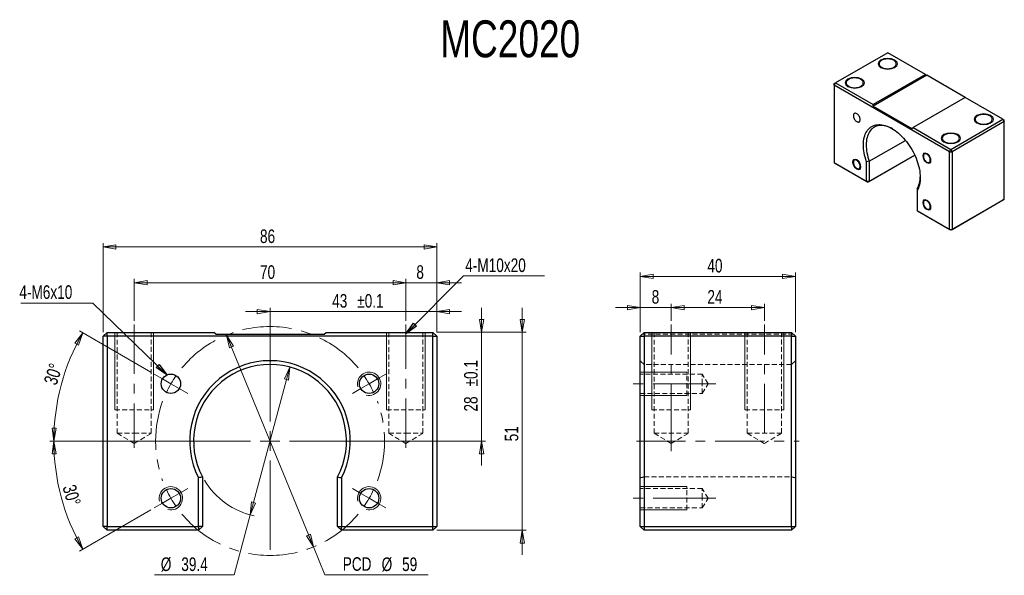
# Model space of a CAD drawing. Header units: millimetres. Extents: x 23 to 276, y 52 to 195.
import ezdxf

# ---------------------------------------------------------------- set-up
doc = ezdxf.new("R2010")
doc.units = ezdxf.units.MM
doc.linetypes.add('CENTERX2', pattern=[20.32, 12.7, -2.54, 2.54, -2.54])
doc.linetypes.add('HIDDEN', pattern=[1.905, 1.27, -0.635])
doc.styles.add('SLDTEXTSTYLE0', font='TXT', dxfattribs={"width": 0.75})
doc.dimstyles.new('SLDDIMSTYLE0', dxfattribs={"dimtxt": 3.5, "dimasz": 3.302, "dimexe": 0, "dimexo": 0.0625, "dimgap": 0.875, "dimtad": 1, "dimdec": 1, "dimrnd": 1e-09, "dimzin": 12, "dimdsep": 46, "dimtxsty": 'SLDTEXTSTYLE0', "dimblk1": 'CLOSED', "dimblk2": 'CLOSED', "dimsah": 1, "dimcen": 0.09, "dimadec": 0, "dimazin": 3, "dimtol": 1, "dimtp": 0.1, "dimtm": 0.1, "dimtfac": 1, "dimtdec": 1, "dimtmove": 0, "dimatfit": 0, "dimldrblk": 'CLOSED', "dimfxl": 0, "dimfrac": 2, "dimtolj": 1, "dimarcsym": 0})
doc.dimstyles.new('SLDDIMSTYLE1', dxfattribs={"dimtxt": 3.5, "dimasz": 3.302, "dimexe": 0, "dimexo": 0.0625, "dimgap": 0.875, "dimtad": 0, "dimtih": 1, "dimtoh": 1, "dimrnd": 1e-09, "dimzin": 12, "dimdsep": 46, "dimtxsty": 'SLDTEXTSTYLE0', "dimblk1": 'CLOSED', "dimblk2": 'CLOSED', "dimsah": 1, "dimcen": 0, "dimadec": 0, "dimazin": 3, "dimtfac": 1, "dimtmove": 0, "dimatfit": 3, "dimldrblk": 'CLOSED', "dimfxl": 0, "dimfrac": 2, "dimtolj": 1, "dimtzin": 12, "dimarcsym": 0})
doc.dimstyles.new('SLDDIMSTYLE2', dxfattribs={"dimtxt": 3.5, "dimasz": 3.302, "dimexe": 0, "dimexo": 0.0625, "dimgap": 0.875, "dimtad": 0, "dimtih": 1, "dimtoh": 1, "dimdec": 1, "dimrnd": 1e-09, "dimzin": 12, "dimdsep": 46, "dimtxsty": 'SLDTEXTSTYLE0', "dimblk1": 'CLOSED', "dimblk2": 'CLOSED', "dimsah": 1, "dimcen": 0, "dimadec": 0, "dimazin": 3, "dimtfac": 1, "dimtdec": 1, "dimtmove": 0, "dimatfit": 3, "dimldrblk": 'CLOSED', "dimfxl": 0, "dimfrac": 2, "dimtolj": 1, "dimtzin": 12, "dimarcsym": 0})
doc.dimstyles.new('SLDDIMSTYLE3', dxfattribs={"dimtxt": 3.5, "dimasz": 3.302, "dimexe": 0, "dimexo": 0.0625, "dimgap": 0.875, "dimtad": 1, "dimdec": 4, "dimzin": 12, "dimdsep": 46, "dimtxsty": 'SLDTEXTSTYLE0', "dimblk1": 'CLOSED', "dimblk2": 'CLOSED', "dimsah": 1, "dimcen": 0.09, "dimazin": 3, "dimtfac": 1, "dimtofl": 0, "dimtmove": 0, "dimatfit": 3, "dimldrblk": 'CLOSED', "dimfxl": 0, "dimfrac": 2, "dimtolj": 1, "dimtzin": 12, "dimarcsym": 0})
doc.dimstyles.new('SLDDIMSTYLE4', dxfattribs={"dimtxt": 3.5, "dimasz": 3.302, "dimexe": 0, "dimexo": 0.0625, "dimgap": 0.875, "dimtad": 1, "dimrnd": 1e-09, "dimzin": 12, "dimdsep": 46, "dimtxsty": 'SLDTEXTSTYLE0', "dimblk1": 'CLOSED', "dimblk2": 'CLOSED', "dimsah": 1, "dimcen": 0.09, "dimadec": 0, "dimazin": 3, "dimtfac": 1, "dimtmove": 0, "dimatfit": 0, "dimldrblk": 'CLOSED', "dimfxl": 0, "dimfrac": 2, "dimtolj": 1, "dimtzin": 12, "dimarcsym": 0})
doc.dimstyles.new('SLDDIMSTYLE5', dxfattribs={"dimtxt": 3.5, "dimasz": 3.302, "dimexe": 0, "dimexo": 0.0625, "dimgap": 0.875, "dimtad": 1, "dimrnd": 1e-09, "dimzin": 12, "dimdsep": 46, "dimtxsty": 'SLDTEXTSTYLE0', "dimblk1": 'CLOSED', "dimblk2": 'CLOSED', "dimsah": 1, "dimcen": 0.09, "dimadec": 0, "dimazin": 3, "dimtfac": 1, "dimtofl": 0, "dimtmove": 0, "dimatfit": 3, "dimldrblk": 'CLOSED', "dimfxl": 0, "dimfrac": 2, "dimtolj": 1, "dimtzin": 12, "dimarcsym": 0})
doc.dimstyles.new('SLDDIMSTYLE6', dxfattribs={"dimtxt": 0.18, "dimasz": 3.302, "dimexe": 0, "dimexo": 0.0625, "dimgap": 0, "dimtad": 0, "dimtih": 1, "dimtoh": 1, "dimdec": 0, "dimrnd": 1e-09, "dimzin": 0, "dimdsep": 46, "dimtxsty": 'Standard', "dimblk1": 'CLOSED', "dimblk2": 'CLOSED', "dimsah": 1, "dimcen": 0.09, "dimadec": 0, "dimazin": 0, "dimtfac": 3.302, "dimtdec": 0, "dimtofl": 0, "dimtmove": 0, "dimatfit": 3, "dimldrblk": 'CLOSED', "dimfxl": 0, "dimfrac": 2, "dimtolj": 1, "dimtzin": 0, "dimarcsym": 0})

# ---------------------------------------------------------------- blocks, each defined once
blk = doc.blocks.new('_Closed')
at = {"color": 0, "linetype": 'ByBlock', "lineweight": -2}
for p, q in [((-1, 0.166667), (0, 0)), ((-1, 0.166667), (-1, -0.166667)), ((0, 0), (-1, -0.166667)), ((0, 0), (-1, 0))]:
    blk.add_line(p, q, dxfattribs=at)
blk = doc.blocks.new('_D')
at = {"color": 7, "linetype": 'Continuous', "lineweight": 18}
for p, q in [((87.16, 119.9), (80.81, 119.9)), ((87.16, 109.75), (87.16, 120.9)), ((87.16, 119.9), (130.16, 119.9)), ((130.16, 114.55), (130.16, 120.9)), ((130.16, 119.9), (136.51, 119.9))]:
    blk.add_line(p, q, dxfattribs=at)
at = {"color": 7, "linetype": 'Continuous', "lineweight": 18, "xscale": 3.302, "yscale": 3.302}
blk.add_blockref('_Closed', (87.16, 119.9), dxfattribs=at)
at = {"color": 7, "linetype": 'Continuous', "lineweight": 18, "xscale": 3.302, "yscale": 3.302, "rotation": 180.0000000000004}
blk.add_blockref('_Closed', (130.16, 119.9), dxfattribs=at)
at = {"color": 7, "linetype": 'Continuous', "lineweight": 18, "char_height": 3.5, "attachment_point": 1, "style": 'SLDTEXTSTYLE0'}
for s, insert in [('43', (103.18, 124.41)), ('±0.1', (109.64, 124.41))]:
    blk.add_mtext(s, dxfattribs=dict(at, insert=insert))
blk = doc.blocks.new('_D_1')
at = {"color": 7, "linetype": 'Continuous', "lineweight": 18}
for p, q in [((141.68, 114.55), (141.68, 120.9)), ((130.16, 114.55), (142.68, 114.55)), ((141.68, 114.55), (141.68, 86.55)), ((110.36, 86.55), (142.68, 86.55)), ((141.68, 86.55), (141.68, 80.2))]:
    blk.add_line(p, q, dxfattribs=at)
at = {"color": 7, "linetype": 'Continuous', "lineweight": 18, "xscale": 3.302, "yscale": 3.302}
for p, rotation in [((141.68, 114.55), 270.0000000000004), ((141.68, 86.55), 90.0000000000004)]:
    blk.add_blockref('_Closed', p, dxfattribs=dict(at, rotation=rotation))
at = {"color": 7, "linetype": 'Continuous', "lineweight": 18, "char_height": 3.5, "attachment_point": 1, "rotation": 90, "style": 'SLDTEXTSTYLE0'}
for s, insert in [('±0.1', (137.17, 100.59)), ('28', (137.17, 94.13))]:
    blk.add_mtext(s, dxfattribs=dict(at, insert=insert))
blk = doc.blocks.new('_D_2')
at = {"color": 7, "linetype": 'Continuous', "lineweight": 18}
for p, q in [((75.97, 113.84), (98.35, 59.25)), ((98.35, 59.25), (101.32, 52.03)), ((101.32, 52.03), (127.96, 52.03))]:
    blk.add_line(p, q, dxfattribs=at)
at = {"color": 7, "linetype": 'Continuous', "lineweight": 18, "xscale": 3.302, "yscale": 3.302}
for p, rotation in [((75.97, 113.84), 112.299003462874), ((98.35, 59.25), 292.299003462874)]:
    blk.add_blockref('_Closed', p, dxfattribs=dict(at, rotation=rotation))
at = {"color": 7, "linetype": 'Continuous', "lineweight": 18, "char_height": 3.5, "attachment_point": 1, "style": 'SLDTEXTSTYLE0'}
for s, insert in [('PCD', (105.9, 56.6)), ('%%c', (115.93, 56.54)), ('59', (121.2, 56.54))]:
    blk.add_mtext(s, dxfattribs=dict(at, insert=insert))
blk = doc.blocks.new('_D_3')
at = {"color": 7, "linetype": 'Continuous', "lineweight": 18}
for p, q in [((92.25, 105.58), (82.07, 67.52)), ((82.07, 67.52), (77.92, 52.04)), ((77.92, 52.04), (57.42, 52.04))]:
    blk.add_line(p, q, dxfattribs=at)
blk.add_arc((87.16, 86.55), 19.7, 210.8691, 257.9232, dxfattribs=at)
at = {"color": 7, "linetype": 'Continuous', "lineweight": 18, "xscale": 3.302, "yscale": 3.302}
for p, rotation in [((92.25, 105.58), 75.01724079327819), ((82.07, 67.52), 255.0172407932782)]:
    blk.add_blockref('_Closed', p, dxfattribs=dict(at, rotation=rotation))
at = {"color": 7, "linetype": 'Continuous', "lineweight": 18, "char_height": 3.5, "attachment_point": 1, "style": 'SLDTEXTSTYLE0'}
for s, insert in [('%%c', (59.01, 56.55)), ('39.4', (64.29, 56.55))]:
    blk.add_mtext(s, dxfattribs=dict(at, insert=insert))
blk = doc.blocks.new('_D_4')
at = {"color": 7, "linetype": 'Continuous', "lineweight": 18}
for p, q in [((63.96, 86.55), (30.44, 86.55)), ((56.42, 68.8), (38.04, 58.19))]:
    blk.add_line(p, q, dxfattribs=at)
blk.add_arc((87.16, 86.55), 55.72, 180, 210, dxfattribs=at)
at = {"color": 7, "linetype": 'Continuous', "lineweight": 18, "xscale": 3.302, "yscale": 3.302}
for p, rotation in [((31.44, 86.55), 91.6955873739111), ((38.9, 58.69), 298.3044126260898)]:
    blk.add_blockref('_Closed', p, dxfattribs=dict(at, rotation=rotation))
at = {"color": 7, "linetype": 'Continuous', "lineweight": 18, "insert": (37, 75.62), "char_height": 3.5, "attachment_point": 1, "rotation": 286.2293, "style": 'SLDTEXTSTYLE0'}
blk.add_mtext('30°', dxfattribs=at)
blk = doc.blocks.new('_D_5')
at = {"color": 7, "linetype": 'Continuous', "lineweight": 18}
for p, q in [((56.42, 104.3), (38.04, 114.91)), ((63.96, 86.55), (30.44, 86.55))]:
    blk.add_line(p, q, dxfattribs=at)
blk.add_arc((87.16, 86.55), 55.72, 150, 180, dxfattribs=at)
at = {"color": 7, "linetype": 'Continuous', "lineweight": 18, "xscale": 3.302, "yscale": 3.302}
for p, rotation in [((38.9, 114.41), 61.69558737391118), ((31.44, 86.55), 268.3044126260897)]:
    blk.add_blockref('_Closed', p, dxfattribs=dict(at, rotation=rotation))
at = {"color": 7, "linetype": 'Continuous', "lineweight": 18, "insert": (28.78, 101.8), "char_height": 3.5, "attachment_point": 1, "rotation": 72.0112, "style": 'SLDTEXTSTYLE0'}
blk.add_mtext('30°', dxfattribs=at)
blk = doc.blocks.new('_D_6')
at = {"color": 7, "linetype": 'Continuous', "lineweight": 18}
for p, q in [((152.16, 114.55), (152.16, 120.9)), ((130.16, 114.55), (153.16, 114.55)), ((152.16, 114.55), (152.16, 63.55)), ((130.16, 63.55), (153.16, 63.55)), ((152.16, 63.55), (152.16, 57.2))]:
    blk.add_line(p, q, dxfattribs=at)
at = {"color": 7, "linetype": 'Continuous', "lineweight": 18, "xscale": 3.302, "yscale": 3.302}
for p, rotation in [((152.16, 114.55), 270.0000000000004), ((152.16, 63.55), 90.0000000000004)]:
    blk.add_blockref('_Closed', p, dxfattribs=dict(at, rotation=rotation))
at = {"color": 7, "linetype": 'Continuous', "lineweight": 18, "insert": (147.65, 86.46), "char_height": 3.5, "attachment_point": 1, "rotation": 90, "style": 'SLDTEXTSTYLE0'}
blk.add_mtext('51', dxfattribs=at)
blk = doc.blocks.new('_D_7')
at = {"color": 7, "linetype": 'Continuous', "lineweight": 18}
for p, q in [((52.16, 117.55), (52.16, 128.32)), ((52.16, 127.32), (122.16, 127.32)), ((122.16, 117.55), (122.16, 128.32))]:
    blk.add_line(p, q, dxfattribs=at)
at = {"color": 7, "linetype": 'Continuous', "lineweight": 18, "xscale": 3.302, "yscale": 3.302, "rotation": 180.0000000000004}
blk.add_blockref('_Closed', (52.16, 127.32), dxfattribs=at)
at = {"color": 7, "linetype": 'Continuous', "lineweight": 18, "xscale": 3.302, "yscale": 3.302}
blk.add_blockref('_Closed', (122.16, 127.32), dxfattribs=at)
at = {"color": 7, "linetype": 'Continuous', "lineweight": 18, "insert": (84.57, 131.83), "char_height": 3.5, "attachment_point": 1, "style": 'SLDTEXTSTYLE0'}
blk.add_mtext('70', dxfattribs=at)
blk = doc.blocks.new('_D_8')
at = {"color": 7, "linetype": 'Continuous', "lineweight": 18}
for p, q in [((44.16, 114.55), (44.16, 137.55)), ((130.16, 114.55), (130.16, 137.55)), ((44.16, 136.55), (130.16, 136.55))]:
    blk.add_line(p, q, dxfattribs=at)
at = {"color": 7, "linetype": 'Continuous', "lineweight": 18, "xscale": 3.302, "yscale": 3.302, "rotation": 180.0000000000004}
blk.add_blockref('_Closed', (44.16, 136.55), dxfattribs=at)
at = {"color": 7, "linetype": 'Continuous', "lineweight": 18, "xscale": 3.302, "yscale": 3.302}
blk.add_blockref('_Closed', (130.16, 136.55), dxfattribs=at)
at = {"color": 7, "linetype": 'Continuous', "lineweight": 18, "insert": (84.57, 141.06), "char_height": 3.5, "attachment_point": 1, "style": 'SLDTEXTSTYLE0'}
blk.add_mtext('86', dxfattribs=at)
blk = doc.blocks.new('_D_9')
at = {"color": 7, "linetype": 'Continuous', "lineweight": 18}
for p, q in [((122.16, 127.32), (115.81, 127.32)), ((122.16, 117.55), (122.16, 128.32)), ((122.16, 127.32), (130.16, 127.32)), ((130.16, 114.55), (130.16, 128.32)), ((130.16, 127.32), (136.51, 127.32))]:
    blk.add_line(p, q, dxfattribs=at)
at = {"color": 7, "linetype": 'Continuous', "lineweight": 18, "xscale": 3.302, "yscale": 3.302}
blk.add_blockref('_Closed', (122.16, 127.32), dxfattribs=at)
at = {"color": 7, "linetype": 'Continuous', "lineweight": 18, "xscale": 3.302, "yscale": 3.302, "rotation": 180.0000000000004}
blk.add_blockref('_Closed', (130.16, 127.32), dxfattribs=at)
at = {"color": 7, "linetype": 'Continuous', "lineweight": 18, "insert": (124.87, 131.83), "char_height": 3.5, "attachment_point": 1, "style": 'SLDTEXTSTYLE0'}
blk.add_mtext('8', dxfattribs=at)
blk = doc.blocks.new('SW_NOTE_0')
at = {"color": 0, "linetype": 'Continuous', "lineweight": 0}
blk.add_line((20.9, 0), (0, 0), dxfattribs=at)
at = {"color": 0, "linetype": 'Continuous', "lineweight": 0, "insert": (0.48, 4.52), "char_height": 3.5, "attachment_point": 1, "style": 'SLDTEXTSTYLE0'}
blk.add_mtext('4-M10x20', dxfattribs=at)
blk = doc.blocks.new('SW_NOTE_1')
at = {"color": 0, "linetype": 'Continuous', "lineweight": 0}
blk.add_line((-18.54, 0), (0, 0), dxfattribs=at)
at = {"color": 0, "linetype": 'Continuous', "lineweight": 0, "insert": (-18.94, 4.61), "char_height": 3.5, "attachment_point": 1, "style": 'SLDTEXTSTYLE0'}
blk.add_mtext('4-M6x10', dxfattribs=at)
blk = doc.blocks.new('SW_CENTERMARKSYMBOL_0')
at = {"color": 0, "linetype": 'Continuous', "lineweight": 0}
for p, q in [((0, 5), (0, 22.2)), ((-5, 0), (-22.2, 0)), ((0, 0), (-2.5, 0)), ((0, 0), (0, 2.5)), ((0, 0), (0, -2.5)), ((0, 0), (2.5, 0)), ((5, 0), (22.2, 0)), ((0, -5), (0, -22.2))]:
    blk.add_line(p, q, dxfattribs=at)
blk = doc.blocks.new('SW_CENTERMARKSYMBOL_1')
at = {"color": 0, "linetype": 'Continuous', "lineweight": 0}
for p, q in [((25.55, 19.75), (25.55, 42.8)), ((-2.17, 30.75), (-4.33, 32)), ((0, 29.5), (-2.17, 30.75)), ((51.1, 29.5), (53.26, 30.75)), ((53.26, 30.75), (55.43, 32)), ((0, 29.5), (2.17, 28.25)), ((2.17, 28.25), (4.33, 27)), ((48.93, 28.25), (46.77, 27)), ((51.1, 29.5), (48.93, 28.25)), ((25.55, 14.75), (25.55, 17.25)), ((20.55, 14.75), (-2.5, 14.75)), ((25.55, 14.75), (23.05, 14.75)), ((25.55, 14.75), (25.55, 12.25)), ((25.55, 14.75), (28.05, 14.75)), ((30.55, 14.75), (53.6, 14.75)), ((25.55, 9.75), (25.55, -13.3)), ((0, 0), (-2.17, -1.25)), ((0, 0), (2.17, 1.25)), ((2.17, 1.25), (4.33, 2.5)), ((48.93, 1.25), (46.77, 2.5)), ((51.1, 0), (48.93, 1.25)), ((51.1, 0), (53.26, -1.25)), ((-2.17, -1.25), (-4.33, -2.5)), ((53.26, -1.25), (55.43, -2.5))]:
    blk.add_line(p, q, dxfattribs=at)
at = {"color": 0, "linetype": 'CENTERX2', "lineweight": 0}
for start, end in [(39.7111, 140.2889), (159.7111, 200.2889), (339.7111, 20.2889), (219.7111, 320.2889)]:
    blk.add_arc((25.55, 14.75), 29.5, start, end, dxfattribs=at)
at = {"color": 0, "linetype": 'Continuous', "lineweight": 0}
for start, end in [(145.1444, 150), (30, 34.8556), (150, 154.8556), (25.1444, 30), (205.1444, 210), (325.1444, 330), (330, 334.8556), (210, 214.8556)]:
    blk.add_arc((25.55, 14.75), 29.5, start, end, dxfattribs=at)
blk = doc.blocks.new('_D_10')
at = {"color": 7, "linetype": 'Continuous', "lineweight": 18}
for p, q in [((182.57, 114.55), (182.57, 121.93)), ((190.57, 117.55), (190.57, 121.93)), ((182.57, 120.93), (176.22, 120.93)), ((182.57, 120.93), (190.57, 120.93)), ((190.57, 120.93), (196.92, 120.93))]:
    blk.add_line(p, q, dxfattribs=at)
at = {"color": 7, "linetype": 'Continuous', "lineweight": 18, "xscale": 3.302, "yscale": 3.302}
blk.add_blockref('_Closed', (182.57, 120.93), dxfattribs=at)
at = {"color": 7, "linetype": 'Continuous', "lineweight": 18, "xscale": 3.302, "yscale": 3.302, "rotation": 180.0000000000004}
blk.add_blockref('_Closed', (190.57, 120.93), dxfattribs=at)
at = {"color": 7, "linetype": 'Continuous', "lineweight": 18, "insert": (185.53, 125.44), "char_height": 3.5, "attachment_point": 1, "style": 'SLDTEXTSTYLE0'}
blk.add_mtext('8', dxfattribs=at)
blk = doc.blocks.new('_D_11')
at = {"color": 7, "linetype": 'Continuous', "lineweight": 18}
for p, q in [((190.57, 117.55), (190.57, 121.93)), ((214.57, 117.55), (214.57, 121.93)), ((190.57, 120.93), (214.57, 120.93))]:
    blk.add_line(p, q, dxfattribs=at)
at = {"color": 7, "linetype": 'Continuous', "lineweight": 18, "xscale": 3.302, "yscale": 3.302, "rotation": 180.0000000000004}
blk.add_blockref('_Closed', (190.57, 120.93), dxfattribs=at)
at = {"color": 7, "linetype": 'Continuous', "lineweight": 18, "xscale": 3.302, "yscale": 3.302}
blk.add_blockref('_Closed', (214.57, 120.93), dxfattribs=at)
at = {"color": 7, "linetype": 'Continuous', "lineweight": 18, "insert": (199.88, 125.44), "char_height": 3.5, "attachment_point": 1, "style": 'SLDTEXTSTYLE0'}
blk.add_mtext('24', dxfattribs=at)
blk = doc.blocks.new('_D_12')
at = {"color": 7, "linetype": 'Continuous', "lineweight": 18}
for p, q in [((182.57, 114.55), (182.57, 129.96)), ((222.57, 114.55), (222.57, 129.96)), ((182.57, 128.96), (222.57, 128.96))]:
    blk.add_line(p, q, dxfattribs=at)
at = {"color": 7, "linetype": 'Continuous', "lineweight": 18, "xscale": 3.302, "yscale": 3.302, "rotation": 180.0000000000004}
blk.add_blockref('_Closed', (182.57, 128.96), dxfattribs=at)
at = {"color": 7, "linetype": 'Continuous', "lineweight": 18, "xscale": 3.302, "yscale": 3.302}
blk.add_blockref('_Closed', (222.57, 128.96), dxfattribs=at)
at = {"color": 7, "linetype": 'Continuous', "lineweight": 18, "insert": (199.88, 133.48), "char_height": 3.5, "attachment_point": 1, "style": 'SLDTEXTSTYLE0'}
blk.add_mtext('40', dxfattribs=at)

msp = doc.modelspace()

# ---------------------------------------------------------------- linework, layer by layer
at = {"color": 7, "linetype": 'Continuous', "lineweight": 25}
for p, q in [((246.35803, 186.59227), (232.923, 178.8364)), ((256.08075, 180.97947), (246.35803, 186.59227)), ((256.08075, 180.97947), (242.64572, 173.22359)), ((256.4343, 180.77533), (242.64572, 172.81535)), ((256.08075, 180.97947), (256.4343, 180.77533)), ((266.33377, 175.06049), (256.4343, 180.77533)), ((232.56945, 178.22402), (232.923, 178.8364)), ((232.56945, 178.63223), (232.923, 178.8364)), ((232.56945, 178.22402), (232.56945, 178.63223)), ((262.26793, 161.07945), (232.56945, 178.22402)), ((232.56945, 178.22402), (232.56945, 158.21877)), ((232.923, 178.8364), (242.64572, 173.22359)), ((242.64572, 172.81535), (242.64572, 173.22359)), ((242.64572, 172.81535), (252.54521, 167.1005)), ((266.3338, 175.06051), (252.89877, 167.30463)), ((276.05651, 169.4477), (266.3338, 175.06051)), ((262.62148, 161.69182), (276.05651, 169.4477)), ((276.41007, 168.83533), (262.97504, 161.07945)), ((276.05651, 169.4477), (276.41007, 168.83533)), ((276.05651, 169.4477), (276.41007, 169.24353)), ((276.41007, 168.83533), (276.41007, 169.24353)), ((276.41007, 148.83008), (276.41007, 168.83533)), ((252.54521, 167.1005), (252.89877, 167.30463)), ((252.89877, 167.30463), (262.62148, 161.69182)), ((241.62041, 158.61255), (250.94651, 163.99639)), ((253.34342, 160.16945), (241.26686, 153.1978)), ((241.62041, 153.40197), (253.3434, 160.1695)), ((262.26793, 161.07945), (262.62148, 161.69182)), ((262.26793, 161.07945), (262.97504, 161.07945)), ((262.26793, 141.0742), (262.26793, 161.07945)), ((262.62148, 161.69182), (262.97504, 161.07945)), ((262.97504, 161.07945), (262.97504, 141.0742)), ((232.56945, 158.21877), (240.91331, 153.40197)), ((232.923, 158.0146), (232.56945, 158.21877)), ((241.26686, 153.1978), (232.923, 158.0146)), ((240.91331, 153.40197), (240.91331, 158.51223)), ((241.62041, 158.61255), (241.62041, 153.40197)), ((241.62041, 153.40197), (240.91331, 153.40197)), ((240.91331, 153.40197), (241.26686, 153.1978)), ((241.62041, 153.40197), (241.26686, 153.1978)), ((253.92407, 151.00127), (253.92407, 145.89101)), ((276.05651, 148.62591), (262.62148, 140.87003)), ((262.97504, 141.0742), (276.41007, 148.83008)), ((276.41007, 148.83008), (276.05651, 148.62591)), ((253.92407, 145.89101), (262.26793, 141.0742)), ((254.27762, 145.68684), (253.92407, 145.89101)), ((262.62148, 140.87003), (254.27762, 145.68684)), ((262.26793, 141.0742), (262.97504, 141.0742)), ((262.62148, 140.87003), (262.26793, 141.0742)), ((262.97504, 141.0742), (262.62148, 140.87003)), ((44.1597, 113.54879), (45.1597, 114.54879)), ((45.1597, 113.54879), (45.1597, 114.54879)), ((45.1597, 114.54879), (72.6597, 114.54879)), ((73.1597, 114.04879), (72.6597, 114.54879)), ((101.1597, 114.04879), (101.6597, 114.54879)), ((101.6597, 114.54879), (129.1597, 114.54879)), ((129.1597, 113.54879), (129.1597, 114.54879)), ((129.1597, 114.54879), (130.1597, 113.54879)), ((182.57319, 113.54879), (183.57319, 114.54879)), ((183.57319, 114.54879), (221.57319, 114.54879)), ((183.57319, 114.54879), (183.57319, 113.54879)), ((221.57319, 114.54879), (222.57319, 113.54879)), ((221.57319, 114.54879), (221.57319, 113.54879)), ((45.1597, 113.54879), (44.1597, 113.54879)), ((44.1597, 64.54879), (44.1597, 113.54879)), ((129.1597, 113.54879), (45.1597, 113.54879)), ((45.1597, 113.54879), (45.1597, 64.54879)), ((73.1597, 114.04879), (101.1597, 114.04879)), ((129.1597, 113.54879), (130.1597, 113.54879)), ((129.1597, 64.54879), (129.1597, 113.54879)), ((130.1597, 113.54879), (130.1597, 64.54879)), ((182.57319, 64.54879), (182.57319, 113.54879)), ((182.57319, 113.54879), (183.57319, 113.54879)), ((221.57319, 113.54879), (183.57319, 113.54879)), ((183.57319, 113.54879), (183.57319, 64.54879)), ((221.57319, 64.54879), (221.57319, 113.54879)), ((221.57319, 113.54879), (222.57319, 113.54879)), ((222.57319, 113.54879), (222.57319, 64.54879)), ((68.7597, 64.54879), (68.7597, 77.06565)), ((69.7597, 77.31137), (69.7597, 64.54879)), ((104.5597, 64.54879), (104.5597, 77.31137)), ((105.5597, 77.06565), (105.5597, 64.54879)), ((45.1597, 63.54879), (44.1597, 64.54879)), ((45.1597, 64.54879), (44.1597, 64.54879)), ((45.1597, 63.54879), (45.1597, 64.54879)), ((45.1597, 64.54879), (68.7597, 64.54879)), ((68.7597, 63.54879), (45.1597, 63.54879)), ((69.7597, 64.54879), (68.7597, 64.54879)), ((69.7597, 64.54879), (68.7597, 63.54879)), ((68.7597, 64.54879), (68.7597, 63.54879)), ((104.5597, 64.54879), (105.5597, 64.54879)), ((105.5597, 63.54879), (104.5597, 64.54879)), ((105.5597, 63.54879), (105.5597, 64.54879)), ((105.5597, 64.54879), (129.1597, 64.54879)), ((129.1597, 63.54879), (105.5597, 63.54879)), ((129.1597, 64.54879), (130.1597, 64.54879)), ((129.1597, 63.54879), (129.1597, 64.54879)), ((130.1597, 64.54879), (129.1597, 63.54879)), ((182.57319, 64.54879), (183.57319, 64.54879)), ((183.57319, 63.54879), (182.57319, 64.54879)), ((183.57319, 64.54879), (221.57319, 64.54879)), ((183.57319, 64.54879), (183.57319, 63.54879)), ((221.57319, 63.54879), (183.57319, 63.54879)), ((221.57319, 64.54879), (222.57319, 64.54879)), ((221.57319, 64.54879), (221.57319, 63.54879)), ((222.57319, 64.54879), (221.57319, 63.54879))]:
    msp.add_line(p, q, dxfattribs=at)
at = {"color": 7, "linetype": 'Continuous', "lineweight": 18}
for p, q in [((47.1597, 114.54879), (47.1597, 94.54879)), ((47.1597, 114.54879), (47.1597, 94.54879)), ((57.1597, 114.54879), (57.1597, 94.54879)), ((57.1597, 114.54879), (57.1597, 94.54879)), ((117.1597, 114.54879), (117.1597, 94.54879)), ((117.1597, 114.54879), (117.1597, 94.54879)), ((127.1597, 114.54879), (127.1597, 94.54879)), ((127.1597, 114.54879), (127.1597, 94.54879)), ((185.57319, 114.54879), (185.57319, 94.54879)), ((185.57319, 114.54879), (185.57319, 94.54879)), ((195.57319, 114.54879), (195.57319, 94.54879)), ((195.57319, 114.54879), (195.57319, 94.54879)), ((209.57319, 114.54879), (209.57319, 94.54879)), ((209.57319, 114.54879), (209.57319, 94.54879)), ((219.57319, 114.54879), (219.57319, 94.54879)), ((219.57319, 114.54879), (219.57319, 94.54879)), ((182.57319, 104.29879), (194.57319, 104.29879)), ((182.57319, 98.29879), (194.57319, 98.29879)), ((182.57319, 74.79879), (194.57319, 74.79879)), ((182.57319, 74.79879), (194.57319, 74.79879)), ((182.57319, 68.79879), (194.57319, 68.79879)), ((182.57319, 68.79879), (194.57319, 68.79879))]:
    msp.add_line(p, q, dxfattribs=at)
at = {"color": 7, "linetype": 'HIDDEN', "lineweight": 18}
for p, q in [((47.7597, 114.54879), (47.7597, 88.54879)), ((56.5597, 88.54879), (56.5597, 114.54879)), ((117.7597, 114.54879), (117.7597, 88.54879)), ((126.5597, 88.54879), (126.5597, 114.54879)), ((186.17319, 114.54879), (186.17319, 88.54879)), ((194.97319, 88.54879), (194.97319, 114.54879)), ((210.17319, 114.54879), (210.17319, 88.54879)), ((218.97319, 88.54879), (218.97319, 114.54879)), ((222.07319, 114.04879), (183.07319, 114.04879)), ((183.57319, 106.24879), (182.57319, 107.24879)), ((222.57319, 107.24879), (221.57319, 106.24879)), ((221.57319, 106.24879), (183.57319, 106.24879)), ((194.57319, 98.29879), (194.57319, 104.29879)), ((198.57319, 103.79879), (182.57319, 103.79879)), ((198.57319, 101.29879), (198.57319, 103.79879)), ((200.07534, 101.29879), (198.57319, 103.79879)), ((198.57319, 98.79879), (198.57319, 101.29879)), ((198.57319, 98.79879), (200.07534, 101.29879)), ((182.57319, 98.79879), (198.57319, 98.79879)), ((47.1597, 94.54879), (57.1597, 94.54879)), ((47.1597, 94.54879), (57.1597, 94.54879)), ((117.1597, 94.54879), (127.1597, 94.54879)), ((117.1597, 94.54879), (127.1597, 94.54879)), ((185.57319, 94.54879), (195.57319, 94.54879)), ((185.57319, 94.54879), (195.57319, 94.54879)), ((209.57319, 94.54879), (219.57319, 94.54879)), ((209.57319, 94.54879), (219.57319, 94.54879)), ((47.7597, 88.54879), (52.1597, 88.54879)), ((47.7597, 88.54879), (52.1597, 85.905)), ((52.1597, 88.54879), (56.5597, 88.54879)), ((52.1597, 85.905), (56.5597, 88.54879)), ((117.7597, 88.54879), (122.1597, 88.54879)), ((117.7597, 88.54879), (122.1597, 85.905)), ((122.1597, 88.54879), (126.5597, 88.54879)), ((122.1597, 85.905), (126.5597, 88.54879)), ((186.17319, 88.54879), (194.97319, 88.54879)), ((186.17319, 88.54879), (190.57319, 85.905)), ((190.57319, 85.905), (194.97319, 88.54879)), ((210.17319, 88.54879), (218.97319, 88.54879)), ((210.17319, 88.54879), (214.57319, 85.905)), ((214.57319, 85.905), (218.97319, 88.54879)), ((183.57319, 77.31137), (221.57319, 77.31137)), ((198.57319, 74.29879), (182.57319, 74.29879)), ((194.57319, 68.79879), (194.57319, 74.79879)), ((194.57319, 68.79879), (194.57319, 74.79879)), ((198.57319, 71.79879), (198.57319, 74.29879)), ((200.07534, 71.79879), (198.57319, 74.29879)), ((198.57319, 69.29879), (198.57319, 71.79879)), ((198.57319, 69.29879), (200.07534, 71.79879)), ((182.57319, 69.29879), (198.57319, 69.29879))]:
    msp.add_line(p, q, dxfattribs=at)
at = {"color": 7, "linetype": 'CENTERX2', "lineweight": 18}
for p, q in [((52.1597, 116.54879), (52.1597, 84.78136)), ((122.1597, 84.80064), (122.1597, 116.54879)), ((190.57319, 88.54879), (190.57319, 116.54879)), ((190.57319, 88.54879), (190.57319, 116.54879)), ((214.57319, 88.54879), (214.57319, 116.54879)), ((198.57319, 101.29879), (180.57319, 101.29879)), ((198.57319, 101.29879), (202.07534, 101.29879)), ((181.57319, 86.54879), (223.57319, 86.54879)), ((190.57319, 88.54879), (190.57319, 83.905)), ((198.57319, 71.79879), (180.57319, 71.79879)), ((198.57319, 71.79879), (202.07534, 71.79879))]:
    msp.add_line(p, q, dxfattribs=at)
at = {"color": 7, "linetype": 'Continuous', "lineweight": 18, "flags": 128}
for points in [[(244.59026, 182.71433), (244.04833, 183.18255), (243.85803, 183.73484), (244.04833, 184.28714), (244.59026, 184.75535), (245.40132, 185.0682), (246.35803, 185.17806), (247.31474, 185.0682), (248.1258, 184.75535), (248.66773, 184.28714), (248.85803, 183.73484), (248.66773, 183.18255), (248.1258, 182.71433), (247.31474, 182.40148), (246.35803, 182.29162), (245.40132, 182.40148), (244.59026, 182.71433)], [(236.10498, 177.81589), (235.56305, 178.2841), (235.37275, 178.8364), (235.56305, 179.38869), (236.10498, 179.85691), (236.91604, 180.16976), (237.87275, 180.27961), (238.82946, 180.16976), (239.64051, 179.85691), (240.18245, 179.38869), (240.37275, 178.8364), (240.18245, 178.2841), (239.64051, 177.81589), (238.82946, 177.50303), (237.87275, 177.39318), (236.91604, 177.50303), (236.10498, 177.81589)], [(269.339, 168.42719), (268.79707, 168.89541), (268.60677, 169.4477), (268.79707, 170), (269.339, 170.46821), (270.15006, 170.78106), (271.10677, 170.89092), (272.06347, 170.78106), (272.87453, 170.46821), (273.41646, 170), (273.60677, 169.4477), (273.41646, 168.89541), (272.87453, 168.42719), (272.06347, 168.11434), (271.10677, 168.00448), (270.15006, 168.11434), (269.339, 168.42719)], [(260.85372, 163.52874), (260.31179, 163.99696), (260.12148, 164.54925), (260.31179, 165.10155), (260.85372, 165.56976), (261.66478, 165.88261), (262.62148, 165.99247), (263.57819, 165.88261), (264.38925, 165.56976), (264.93118, 165.10155), (265.12148, 164.54925), (264.93118, 163.99696), (264.38925, 163.52874), (263.57819, 163.21589), (262.62148, 163.10603), (261.66478, 163.21589), (260.85372, 163.52874)], [(256.45118, 158.21127), (256.04529, 158.53882), (255.70118, 159.00297), (255.47126, 159.53306), (255.39052, 160.04838), (255.47126, 160.47049), (255.70118, 160.73512), (256.04529, 160.80198), (256.45118, 160.66089), (256.85708, 160.33334), (257.20118, 159.86918), (257.4311, 159.3391), (257.51184, 158.82377), (257.4311, 158.40167), (257.20118, 158.13704), (256.85708, 158.07018), (256.45118, 158.21127)], [(238.3862, 156.59598), (237.9803, 156.92354), (237.6362, 157.38769), (237.40627, 157.91778), (237.32554, 158.4331), (237.40627, 158.85521), (237.6362, 159.11983), (237.9803, 159.18669), (238.3862, 159.04561), (238.79209, 158.71805), (239.1362, 158.2539), (239.36612, 157.72381), (239.44686, 157.20849), (239.36612, 156.78638), (239.1362, 156.52176), (238.79209, 156.4549), (238.3862, 156.59598)], [(256.45118, 146.16729), (256.04529, 146.49484), (255.70118, 146.95899), (255.47126, 147.48908), (255.39052, 148.00441), (255.47126, 148.42651), (255.70118, 148.69114), (256.04529, 148.758), (256.45118, 148.61691), (256.85708, 148.28936), (257.20118, 147.82521), (257.4311, 147.29512), (257.51184, 146.77979), (257.4311, 146.35769), (257.20118, 146.09306), (256.85708, 146.0262), (256.45118, 146.16729)]]:
    msp.add_lwpolyline(points, dxfattribs=at)
at = {"color": 7, "linetype": 'Continuous', "lineweight": 25, "flags": 128}
for points in [[(244.80239, 182.8368), (245.01875, 182.72726), (245.25803, 182.63496), (245.51613, 182.56149), (245.78863, 182.50809), (246.07087, 182.47568), (246.35803, 182.46481), (246.64519, 182.47568), (246.92743, 182.50809), (247.19993, 182.56149), (247.45803, 182.63496), (247.6973, 182.72726), (247.91366, 182.8368), (248.10341, 182.9617), (248.26328, 183.09983), (248.39056, 183.24882), (248.48307, 183.40614), (248.53921, 183.56907), (248.55803, 183.73484), (248.53921, 183.90062), (248.48307, 184.06355), (248.39056, 184.22086), (248.26328, 184.36986), (248.10341, 184.50799), (247.91366, 184.63289), (247.6973, 184.74243), (247.45803, 184.83472), (247.19993, 184.9082), (246.92743, 184.9616), (246.64519, 184.99401), (246.35803, 185.00488), (246.07087, 184.99401), (245.78863, 184.9616), (245.51613, 184.9082), (245.25803, 184.83472), (245.01875, 184.74243), (244.80239, 184.63289), (244.61265, 184.50799), (244.45277, 184.36986), (244.32549, 184.22086), (244.23299, 184.06355), (244.17685, 183.90062), (244.15803, 183.73484), (244.17685, 183.56907), (244.23299, 183.40614), (244.32549, 183.24882), (244.45277, 183.09983), (244.61265, 182.9617), (244.80239, 182.8368)], [(236.31711, 177.93835), (236.53347, 177.82881), (236.77275, 177.73651), (237.03084, 177.66304), (237.30335, 177.60964), (237.58559, 177.57723), (237.87275, 177.56636), (238.15991, 177.57723), (238.44215, 177.60964), (238.71465, 177.66304), (238.97275, 177.73651), (239.21202, 177.82881), (239.42838, 177.93835), (239.61812, 178.06325), (239.778, 178.20138), (239.90528, 178.35037), (239.99778, 178.50769), (240.05393, 178.67062), (240.07275, 178.8364), (240.05393, 179.00217), (239.99778, 179.1651), (239.90528, 179.32242), (239.778, 179.47141), (239.61812, 179.60954), (239.42838, 179.73444), (239.21202, 179.84398), (238.97275, 179.93628), (238.71465, 180.00975), (238.44215, 180.06315), (238.15991, 180.09556), (237.87275, 180.10643), (237.58559, 180.09556), (237.30335, 180.06315), (237.03084, 180.00975), (236.77275, 179.93628), (236.53347, 179.84398), (236.31711, 179.73444), (236.12737, 179.60954), (235.96749, 179.47141), (235.84021, 179.32242), (235.74771, 179.1651), (235.69157, 179.00217), (235.67275, 178.8364), (235.69157, 178.67062), (235.74771, 178.50769), (235.84021, 178.35037), (235.96749, 178.20138), (236.12737, 178.06325), (236.31711, 177.93835)], [(239.27008, 169.35452), (239.25665, 169.53951), (239.21677, 169.73438), (239.15166, 169.93322), (239.06329, 170.12997), (238.95434, 170.31867), (238.82814, 170.49358), (238.6885, 170.64938), (238.53968, 170.78134), (238.3862, 170.88545), (238.23271, 170.95855), (238.08389, 170.99841), (237.94425, 171.00383), (237.81805, 170.97464), (237.7091, 170.91173), (237.62073, 170.817), (237.55562, 170.69335), (237.51574, 170.54451), (237.50231, 170.37503), (237.51574, 170.19004), (237.55562, 169.99516), (237.62073, 169.79633), (237.7091, 169.59957), (237.81805, 169.41088), (237.94425, 169.23597), (238.08389, 169.08017), (238.23271, 168.94821), (238.3862, 168.8441), (238.53968, 168.771), (238.6885, 168.73113), (238.82814, 168.72571), (238.95434, 168.7549), (239.06329, 168.81782), (239.15166, 168.91254), (239.21677, 169.0362), (239.25665, 169.18503), (239.27008, 169.35452)], [(269.55113, 168.54965), (269.76749, 168.44012), (270.00677, 168.34782), (270.26486, 168.27434), (270.53736, 168.22094), (270.81961, 168.18853), (271.10677, 168.17767), (271.39392, 168.18853), (271.67617, 168.22094), (271.94867, 168.27434), (272.20677, 168.34782), (272.44604, 168.44012), (272.6624, 168.54965), (272.85214, 168.67455), (273.01202, 168.81269), (273.1393, 168.96168), (273.2318, 169.11899), (273.28794, 169.28193), (273.30677, 169.4477), (273.28794, 169.61347), (273.2318, 169.77641), (273.1393, 169.93372), (273.01202, 170.08272), (272.85214, 170.22085), (272.6624, 170.34575), (272.44604, 170.45529), (272.20677, 170.54758), (271.94867, 170.62106), (271.67617, 170.67446), (271.39392, 170.70687), (271.10677, 170.71773), (270.81961, 170.70687), (270.53736, 170.67446), (270.26486, 170.62106), (270.00677, 170.54758), (269.76749, 170.45529), (269.55113, 170.34575), (269.36139, 170.22085), (269.20151, 170.08272), (269.07423, 169.93372), (268.98173, 169.77641), (268.92559, 169.61347), (268.90677, 169.4477), (268.92559, 169.28193), (268.98173, 169.11899), (269.07423, 168.96168), (269.20151, 168.81269), (269.36139, 168.67455), (269.55113, 168.54965)], [(240.91331, 158.51223), (240.72338, 159.08081), (240.55772, 159.64776), (240.4169, 160.21101), (240.30145, 160.76853), (240.21179, 161.3183), (240.14823, 161.85833), (240.111, 162.38665), (240.10025, 162.90136), (240.11601, 163.40059), (240.15823, 163.88254), (240.22674, 164.34545), (240.32131, 164.78765), (240.44159, 165.20754), (240.58714, 165.60359), (240.75744, 165.97438), (240.95188, 166.31856), (241.16973, 166.63488), (241.41023, 166.9222), (241.67249, 167.17947), (241.95556, 167.40576), (242.25843, 167.60026), (242.57999, 167.76226), (242.91908, 167.89118), (243.27447, 167.98653), (243.64487, 168.04799), (244.02894, 168.07533), (244.42529, 168.06844), (244.83248, 168.02736), (245.24904, 167.95223), (245.67346, 167.84332), (246.10421, 167.70103), (246.53971, 167.52588), (246.9784, 167.3185), (247.41869, 167.07963), (247.85897, 166.81016), (248.29766, 166.51104), (248.73317, 166.18337), (249.16391, 165.82833), (249.58834, 165.44721), (250.0049, 165.04138), (250.41209, 164.61233), (250.80844, 164.1616), (251.19251, 163.69083), (251.56291, 163.20171), (251.9183, 162.69604), (252.25739, 162.17562), (252.57895, 161.64236), (252.88181, 161.09817), (253.16489, 160.54505), (253.42715, 159.98497), (253.66764, 159.41999), (253.8855, 158.85214), (254.07993, 158.28347), (254.25023, 157.71606), (254.39579, 157.15195), (254.51607, 156.59319), (254.61064, 156.0418), (254.67915, 155.49978), (254.72137, 154.9691), (254.73713, 154.45167), (254.72637, 153.94938), (254.68915, 153.46403), (254.62559, 152.99739), (254.53592, 152.55115), (254.42047, 152.12692), (254.27966, 151.72625), (254.11399, 151.35058), (253.92407, 151.00127)], [(247.59881, 166.97309), (247.55825, 166.9952), (247.13107, 167.21146), (246.70631, 167.39607), (246.28557, 167.54835), (245.87045, 167.66771), (245.46251, 167.75372), (245.06329, 167.80604), (244.6743, 167.82448), (244.29701, 167.80897), (243.93284, 167.75956), (243.58317, 167.67644), (243.24931, 167.55993), (242.93254, 167.41047), (242.63403, 167.22861), (242.35493, 167.01506), (242.09628, 166.7706), (241.85907, 166.49618), (241.64418, 166.19281), (241.45244, 165.86166), (241.28455, 165.50396), (241.14116, 165.12108), (241.02281, 164.71444), (240.92995, 164.2856), (240.86292, 163.83617), (240.82198, 163.36784), (240.80729, 162.88239), (240.81889, 162.38165), (240.85675, 161.86751), (240.92072, 161.34191), (241.01056, 160.80683), (241.12593, 160.26429), (241.2664, 159.71636), (241.43144, 159.16508), (241.62041, 158.61255)], [(261.06585, 163.6512), (261.28221, 163.54167), (261.52148, 163.44937), (261.77958, 163.3759), (262.05208, 163.3225), (262.33433, 163.29009), (262.62148, 163.27922), (262.90864, 163.29009), (263.19089, 163.3225), (263.46339, 163.3759), (263.72148, 163.44937), (263.96076, 163.54167), (264.17712, 163.6512), (264.36686, 163.77611), (264.52674, 163.91424), (264.65402, 164.06323), (264.74652, 164.22054), (264.80266, 164.38348), (264.82148, 164.54925), (264.80266, 164.71503), (264.74652, 164.87796), (264.65402, 165.03527), (264.52674, 165.18427), (264.36686, 165.3224), (264.17712, 165.4473), (263.96076, 165.55684), (263.72148, 165.64913), (263.46339, 165.72261), (263.19089, 165.77601), (262.90864, 165.80842), (262.62148, 165.81929), (262.33433, 165.80842), (262.05208, 165.77601), (261.77958, 165.72261), (261.52148, 165.64913), (261.28221, 165.55684), (261.06585, 165.4473), (260.87611, 165.3224), (260.71623, 165.18427), (260.58895, 165.03527), (260.49645, 164.87796), (260.44031, 164.71503), (260.42148, 164.54925), (260.44031, 164.38348), (260.49645, 164.22054), (260.58895, 164.06323), (260.71623, 163.91424), (260.87611, 163.77611), (261.06585, 163.6512)], [(257.33507, 158.92582), (257.32164, 159.11081), (257.28176, 159.30569), (257.21665, 159.50452), (257.12828, 159.70128), (257.01933, 159.88998), (256.89312, 160.06488), (256.75349, 160.22068), (256.60467, 160.35264), (256.45118, 160.45675), (256.2977, 160.52985), (256.14888, 160.56972), (256.00924, 160.57514), (255.88303, 160.54595), (255.77409, 160.48303), (255.68572, 160.38831), (255.6206, 160.26465), (255.58073, 160.11582), (255.5673, 159.94633), (255.58073, 159.76134), (255.6206, 159.56647), (255.68572, 159.36763), (255.77409, 159.17088), (255.88303, 158.98218), (256.00924, 158.80727), (256.14888, 158.65147), (256.2977, 158.51951), (256.45118, 158.4154), (256.60467, 158.3423), (256.75349, 158.30244), (256.89312, 158.29702), (257.01933, 158.32621), (257.12828, 158.38912), (257.21665, 158.48385), (257.28176, 158.6075), (257.32164, 158.75634), (257.33507, 158.92582)], [(239.27008, 157.31054), (239.25665, 157.49553), (239.21677, 157.6904), (239.15166, 157.88924), (239.06329, 158.086), (238.95434, 158.27469), (238.82814, 158.4496), (238.6885, 158.6054), (238.53968, 158.73736), (238.3862, 158.84147), (238.23271, 158.91457), (238.08389, 158.95443), (237.94425, 158.95985), (237.81805, 158.93066), (237.7091, 158.86775), (237.62073, 158.77303), (237.55562, 158.64937), (237.51574, 158.50054), (237.50231, 158.33105), (237.51574, 158.14606), (237.55562, 157.95119), (237.62073, 157.75235), (237.7091, 157.5556), (237.81805, 157.3669), (237.94425, 157.19199), (238.08389, 157.03619), (238.23271, 156.90423), (238.3862, 156.80012), (238.53968, 156.72702), (238.6885, 156.68716), (238.82814, 156.68174), (238.95434, 156.71093), (239.06329, 156.77384), (239.15166, 156.86856), (239.21677, 156.99222), (239.25665, 157.14105), (239.27008, 157.31054)], [(257.33507, 146.88185), (257.32164, 147.06684), (257.28176, 147.26171), (257.21665, 147.46054), (257.12828, 147.6573), (257.01933, 147.846), (256.89312, 148.0209), (256.75349, 148.1767), (256.60467, 148.30867), (256.45118, 148.41278), (256.2977, 148.48588), (256.14888, 148.52574), (256.00924, 148.53116), (255.88303, 148.50197), (255.77409, 148.43906), (255.68572, 148.34433), (255.6206, 148.22068), (255.58073, 148.07184), (255.5673, 147.90236), (255.58073, 147.71737), (255.6206, 147.52249), (255.68572, 147.32366), (255.77409, 147.1269), (255.88303, 146.9382), (256.00924, 146.7633), (256.14888, 146.6075), (256.2977, 146.47554), (256.45118, 146.37142), (256.60467, 146.29833), (256.75349, 146.25846), (256.89312, 146.25304), (257.01933, 146.28223), (257.12828, 146.34514), (257.21665, 146.43987), (257.28176, 146.56353), (257.32164, 146.71236), (257.33507, 146.88185)]]:
    msp.add_lwpolyline(points, dxfattribs=at)
at = {"color": 7, "linetype": 'Continuous', "lineweight": 25}
for centre in [(61.61195, 101.29879), (112.70745, 101.29879), (61.61195, 71.79879), (112.70745, 71.79879)]:
    msp.add_circle(centre, 2.5, dxfattribs=at)
for centre, radius, start, end in [((248.58954, 154.56146), 6.14572, 330.2279369, 0.4657497), ((87.1597, 86.54879), 20.7, 332.7339555, 207.2660445), ((87.1597, 86.54879), 19.7, 332.036774, 207.963226)]:
    msp.add_arc(centre, radius, start, end, dxfattribs=at)
at = {"color": 7, "linetype": 'Continuous', "lineweight": 18}
for centre in [(112.70745, 101.29879), (61.61195, 71.79879), (112.70745, 71.79879)]:
    msp.add_arc(centre, 3, 255, 195, dxfattribs=at)
at = {"color": 7, "linetype": 'Continuous', "lineweight": 25}
for points in [[(241.62041, 158.61255), (241.3848, 158.57868), (241.1491, 158.54525), (240.91331, 158.51223)], [(253.92407, 151.5098), (253.92407, 151.33991), (253.92407, 151.17041), (253.92407, 151.00127)], [(69.7597, 77.31137), (69.4265, 77.2284), (69.09316, 77.14652), (68.7597, 77.06565)], [(104.5597, 77.31137), (104.8929, 77.2284), (105.22624, 77.14652), (105.5597, 77.06565)]]:
    msp.add_open_spline(points, degree=3, dxfattribs=at)
at = {"color": 7, "linetype": 'HIDDEN', "lineweight": 18}
for points in [[(183.57319, 77.31137), (183.23999, 77.2284), (182.90665, 77.14652), (182.57319, 77.06565)], [(221.57319, 77.31137), (221.90639, 77.2284), (222.23973, 77.14652), (222.57319, 77.06565)]]:
    msp.add_open_spline(points, degree=3, dxfattribs=at)

# ---------------------------------------------------------------- block references
at = {"color": 7, "linetype": 'Continuous', "lineweight": 0}
for name, p in [('SW_NOTE_0', (137, 129.07159)), ('SW_NOTE_1', (41.49148, 122.05802)), ('SW_CENTERMARKSYMBOL_1', (61.61195, 71.79879)), ('SW_CENTERMARKSYMBOL_0', (87.1597, 86.54879))]:
    msp.add_blockref(name, p, dxfattribs=at)

# ---------------------------------------------------------------- texts
at = {"color": 7, "linetype": 'Continuous', "lineweight": 0, "insert": (131.00408, 194.93228), "char_height": 9.525, "attachment_point": 1, "style": 'SLDTEXTSTYLE0'}
msp.add_mtext('MC2020', dxfattribs=at)

# ---------------------------------------------------------------- dimensions: what is measured, and where the dimension line sits
at = {"color": 7, "linetype": 'Continuous', "lineweight": 18}
for base, p1, p2, dimstyle, picture, middle in [((130.1597, 136.54879), (44.1597, 113.54879), (130.1597, 113.54879), 'SLDDIMSTYLE5', '_D_8', (87.1597, 136.54879)), ((222.57319, 128.96499), (182.57319, 113.54879), (222.57319, 113.54879), 'SLDDIMSTYLE5', '_D_12', (202.46301, 128.96499)), ((122.1597, 127.32022), (52.1597, 116.54879), (122.1597, 116.54879), 'SLDDIMSTYLE5', '_D_7', (87.1597, 127.32022)), ((130.1597, 127.32022), (122.1597, 116.54879), (130.1597, 113.54879), 'SLDDIMSTYLE4', '_D_9', (126.16691, 127.32022)), ((130.1597, 119.89719), (87.1597, 108.74879), (130.1597, 113.54879), 'SLDDIMSTYLE0', '_D', (110.9217, 119.89719)), ((190.57319, 120.93067), (182.57319, 113.54879), (190.57319, 116.54879), 'SLDDIMSTYLE4', '_D_10', (186.8224, 120.93067)), ((214.57319, 120.93067), (190.57319, 116.54879), (214.57319, 116.54879), 'SLDDIMSTYLE5', '_D_11', (202.46301, 120.93067))]:
    dim = msp.add_linear_dim(base=base, p1=p1, p2=p2, dimstyle=dimstyle, dxfattribs=at)
    dim.commit()
    dim.dimension.update_dxf_attribs({"geometry": picture, "text_midpoint": middle, "dimtype": 160})
for base, p2, dimstyle, picture, middle in [((141.67924, 86.54879), (109.3597, 86.54879), 'SLDDIMSTYLE0', '_D_1', (141.67924, 101.87269)), ((152.1597, 63.54879), (129.1597, 63.54879), 'SLDDIMSTYLE4', '_D_6', (152.1597, 89.04879))]:
    dim = msp.add_linear_dim(base=base, p1=(129.1597, 114.54879), p2=p2, angle=90, dimstyle=dimstyle, dxfattribs=at)
    dim.commit()
    dim.dimension.update_dxf_attribs({"geometry": picture, "text_midpoint": middle, "dimtype": 160})
for base, line1, line2, picture, middle in [((33.33449, 100.97121), ((57.28182, 103.79879), (65.94208, 98.79879)), ((109.3597, 86.54879), (64.9597, 86.54879)), '_D_5', (34.1597, 103.75809)), ((33.33449, 72.12637), ((109.3597, 86.54879), (64.9597, 86.54879)), ((57.28182, 69.29879), (65.94208, 74.29879)), '_D_4', (33.65628, 70.97498))]:
    dim = msp.add_angular_dim_2l(base=base, line1=line1, line2=line2, dimstyle='SLDDIMSTYLE3', dxfattribs=at)
    dim.commit()
    dim.dimension.update_dxf_attribs({"geometry": picture, "text_midpoint": middle, "dimtype": 162})
dim = msp.add_diameter_dim_2p(p1=(98.35318, 59.25491), p2=(75.96622, 113.84267), text='PCD<>', dimstyle='SLDDIMSTYLE1', dxfattribs=at)
dim.commit()
dim.dimension.update_dxf_attribs({"geometry": '_D_2', "text_midpoint": (116.13954, 54.80699), "dimtype": 163})
dim = msp.add_diameter_dim_2p(p1=(82.06669, 67.51852), p2=(92.25271, 105.57906), dimstyle='SLDDIMSTYLE2', dxfattribs=at)
dim.commit()
dim.dimension.update_dxf_attribs({"geometry": '_D_3', "text_midpoint": (66.17265, 54.81734), "dimtype": 163})

# ---------------------------------------------------------------- leaders
at = {"color": 7, "linetype": 'Continuous', "lineweight": 0}
for points in [[(122.1597, 114.17147), (137, 129.07159)], [(60.55783, 103.56569), (41.49148, 122.05802)]]:
    msp.add_leader(points, dimstyle='SLDDIMSTYLE6', dxfattribs=at)

doc.saveas('drawing.dxf')
